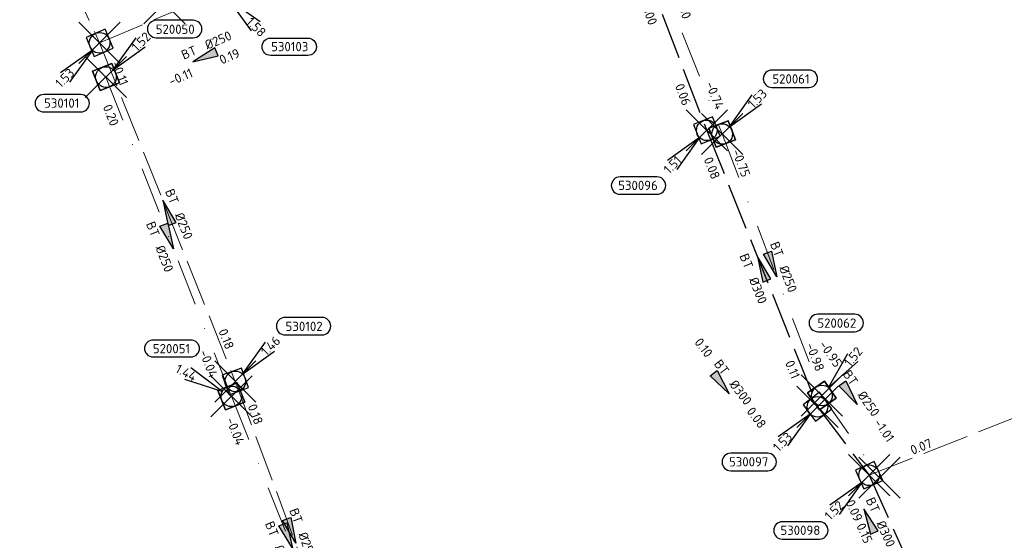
# Model space of a CAD drawing. Header units: metres. Extents: x 153343 to 157271, y 461673 to 467005.
# Tile 53 of 191: x 154473 to 154616, y 464521 to 464596. Entities that reach past the tile are written whole.
import ezdxf
from ezdxf.enums import TextEntityAlignment as Align

# ---------------------------------------------------------------- set-up
doc = ezdxf.new("R2010")
doc.units = ezdxf.units.M
doc.header["$LTSCALE"] = 0.75
doc.header["$PDMODE"] = 3
doc.header["$PDSIZE"] = 3
doc.linetypes.add('RI-HWA_BETON', pattern=[11.4, 9, -2.4])
doc.linetypes.add('RI-VWA_BETON', pattern=[19, 9, -5, 0, -5])
doc.layers.get('0').update_dxf_attribs({"lineweight": 25})
doc.layers.get('defpoints').update_dxf_attribs({"lineweight": 25})
for name, color, linetype in [('B-OI-RI-HWA_PUTNUMMER-S @ 0.75', 151, 'Continuous'), ('B-OI-RI-HWA_TRANSPORTLEIDING_BETON_300-G', 151, 'RI-HWA_BETON'), ('B-OI-RI-VWA_PUTNUMMER-S @ 0.75', 33, 'Continuous')]:
    doc.layers.add(name, color=color, linetype=linetype)
for name, color, linetype, lineweight in [('B-OI-RI-HWA_RIOOLPUT_INSPECTIEPUT-S', 151, 'Continuous', 25), ('B-OI-RI-HWA_STROOMRICHTING-S @ 0.75', 151, 'Continuous', 25), ('B-OI-RI-HWA_TRANSPORTLEIDING_BETON_250-G', 151, 'RI-HWA_BETON', 18), ('B-OI-RI-VWA_RIOOLPUT_INSPECTIEPUT_BETON-S', 33, 'Continuous', 25), ('B-OI-RI-VWA_STROOMRICHTING-S @ 0.75', 33, 'Continuous', 25), ('B-OI-RI-VWA_TRANSPORTLEIDING_BETON_250-G', 33, 'RI-VWA_BETON', 18)]:
    doc.layers.add(name, color=color, linetype=linetype, lineweight=lineweight)
doc.layers.add('inspectieput', color=7, linetype='Continuous', plot=False)
doc.styles.add('NLCS-ISO', font='isocpeur.ttf')

# ---------------------------------------------------------------- blocks, each defined once
blk = doc.blocks.new('*U1387')
at = {"ltscale": 0.1}
blk.add_hatch(color=256, dxfattribs=at).paths.add_polyline_path([(2.5, 0), (-2.5, -0.83), (-2.5, 0.83)])
at = {"ltscale": 0.1, "flags": 128}
blk.add_lwpolyline([(2.5, 0), (-2.5, -0.83), (-2.5, 0.83)], close=True, dxfattribs=at)
at = {"ltscale": 0.1, "style": 'NLCS-ISO'}
for tag, p in [('BOBL', (-21.66, 0)), ('MAT', (-1, 0.5))]:
    blk.add_attdef(tag, text='', height=1.8, dxfattribs=at).set_placement(p, align=Align.BOTTOM_RIGHT)
for tag, p in [('DIA', (1, 0.5)), ('BOBR', (20.72, -0.01))]:
    blk.add_attdef(tag, text='', height=1.8, dxfattribs=at).set_placement(p, align=Align.BOTTOM_LEFT)
at = {"layer": 'defpoints', "ltscale": 0.1, "style": 'NLCS-ISO', "flags": 1}
blk.add_attdef('JVA', text='', height=1.8, dxfattribs=at).set_placement((0, -1), align=Align.TOP_CENTER)
blk = doc.blocks.new('*U1388')
at = {"ltscale": 0.1}
blk.add_hatch(color=256, dxfattribs=at).paths.add_polyline_path([(-2.5, 0), (2.5, -0.83), (2.5, 0.83)])
at = {"ltscale": 0.1, "flags": 128}
blk.add_lwpolyline([(-2.5, 0), (2.5, -0.83), (2.5, 0.83)], close=True, dxfattribs=at)
at = {"ltscale": 0.1, "style": 'NLCS-ISO'}
for tag, p in [('MAT', (-1, 0.5)), ('BOBL', (-3.42, -3.24))]:
    blk.add_attdef(tag, text='', height=1.8, dxfattribs=at).set_placement(p, align=Align.BOTTOM_RIGHT)
for tag, p in [('DIA', (1, 0.5)), ('BOBR', (2.48, -3.24))]:
    blk.add_attdef(tag, text='', height=1.8, dxfattribs=at).set_placement(p, align=Align.BOTTOM_LEFT)
at = {"layer": 'defpoints', "ltscale": 0.1, "style": 'NLCS-ISO', "flags": 1}
blk.add_attdef('JVA', text='', height=1.8, dxfattribs=at).set_placement((0, -1), align=Align.TOP_CENTER)
blk = doc.blocks.new('*U1391')
at = {"ltscale": 0.1}
blk.add_hatch(color=256, dxfattribs=at).paths.add_polyline_path([(-2.5, 0), (2.5, -0.83), (2.5, 0.83)])
at = {"ltscale": 0.1, "flags": 128}
blk.add_lwpolyline([(-2.5, 0), (2.5, -0.83), (2.5, 0.83)], close=True, dxfattribs=at)
at = {"ltscale": 0.1, "style": 'NLCS-ISO'}
for tag, p in [('BOBL', (-26.01, 0)), ('MAT', (-1, 0.5))]:
    blk.add_attdef(tag, text='', height=1.8, dxfattribs=at).set_placement(p, align=Align.BOTTOM_RIGHT)
for tag, p in [('DIA', (1, 0.5)), ('BOBR', (25.06, -0.01))]:
    blk.add_attdef(tag, text='', height=1.8, dxfattribs=at).set_placement(p, align=Align.BOTTOM_LEFT)
at = {"layer": 'defpoints', "ltscale": 0.1, "style": 'NLCS-ISO', "flags": 1}
blk.add_attdef('JVA', text='', height=1.8, dxfattribs=at).set_placement((0, -1), align=Align.TOP_CENTER)
blk = doc.blocks.new('*U1386')
at = {"ltscale": 0.1}
blk.add_hatch(color=256, dxfattribs=at).paths.add_polyline_path([(-2.5, 0), (2.5, -0.83), (2.5, 0.83)])
at = {"ltscale": 0.1, "flags": 128}
blk.add_lwpolyline([(-2.5, 0), (2.5, -0.83), (2.5, 0.83)], close=True, dxfattribs=at)
at = {"ltscale": 0.1, "style": 'NLCS-ISO'}
for tag, p in [('MAT', (-1, 0.5)), ('BOBL', (-0.81, -3.24))]:
    blk.add_attdef(tag, text='', height=1.8, dxfattribs=at).set_placement(p, align=Align.BOTTOM_RIGHT)
for tag, p in [('DIA', (1, 0.5)), ('BOBR', (-0.14, -3.24))]:
    blk.add_attdef(tag, text='', height=1.8, dxfattribs=at).set_placement(p, align=Align.BOTTOM_LEFT)
at = {"layer": 'defpoints', "ltscale": 0.1, "style": 'NLCS-ISO', "flags": 1}
blk.add_attdef('JVA', text='', height=1.8, dxfattribs=at).set_placement((0, -1), align=Align.TOP_CENTER)
blk = doc.blocks.new('*U1383')
at = {"ltscale": 0.1}
blk.add_hatch(color=256, dxfattribs=at).paths.add_polyline_path([(2.5, 0), (-2.5, -0.83), (-2.5, 0.83)])
at = {"ltscale": 0.1, "flags": 128}
blk.add_lwpolyline([(2.5, 0), (-2.5, -0.83), (-2.5, 0.83)], close=True, dxfattribs=at)
at = {"ltscale": 0.1, "style": 'NLCS-ISO'}
for tag, p in [('BOBL', (-22.2, 0)), ('MAT', (-1, 0.5))]:
    blk.add_attdef(tag, text='', height=1.8, dxfattribs=at).set_placement(p, align=Align.BOTTOM_RIGHT)
for tag, p in [('DIA', (1, 0.5)), ('BOBR', (25.46, -0.01))]:
    blk.add_attdef(tag, text='', height=1.8, dxfattribs=at).set_placement(p, align=Align.BOTTOM_LEFT)
at = {"layer": 'defpoints', "ltscale": 0.1, "style": 'NLCS-ISO', "flags": 1}
blk.add_attdef('JVA', text='', height=1.8, dxfattribs=at).set_placement((0, -1), align=Align.TOP_CENTER)
blk = doc.blocks.new('*U66')
at = {"ltscale": 0.1}
blk.add_hatch(color=256, dxfattribs=at).paths.add_polyline_path([(2.5, 0), (-2.5, -0.83), (-2.5, 0.83)])
at = {"ltscale": 0.1, "flags": 128}
blk.add_lwpolyline([(2.5, 0), (-2.5, -0.83), (-2.5, 0.83)], close=True, dxfattribs=at)
at = {"ltscale": 0.1, "style": 'NLCS-ISO'}
for tag, p in [('BOBL', (-5.66, 0)), ('MAT', (-1, 0.5))]:
    blk.add_attdef(tag, text='', height=1.8, dxfattribs=at).set_placement(p, align=Align.BOTTOM_RIGHT)
for tag, p in [('DIA', (1, 0.5)), ('BOBR', (7.22, 0))]:
    blk.add_attdef(tag, text='', height=1.8, dxfattribs=at).set_placement(p, align=Align.BOTTOM_LEFT)
at = {"layer": 'defpoints', "ltscale": 0.1, "style": 'NLCS-ISO', "flags": 1}
blk.add_attdef('JVA', text='', height=1.8, dxfattribs=at).set_placement((0, -1), align=Align.TOP_CENTER)
blk = doc.blocks.new('*U1379')
at = {"ltscale": 0.1}
blk.add_hatch(color=256, dxfattribs=at).paths.add_polyline_path([(-2.5, 0), (2.5, -0.83), (2.5, 0.83)])
at = {"ltscale": 0.1, "flags": 128}
blk.add_lwpolyline([(-2.5, 0), (2.5, -0.83), (2.5, 0.83)], close=True, dxfattribs=at)
at = {"ltscale": 0.1, "style": 'NLCS-ISO'}
for tag, p in [('BOBL', (-19.52, -3.24)), ('MAT', (-1, -3.74))]:
    blk.add_attdef(tag, text='', height=1.8, dxfattribs=at).set_placement(p, align=Align.BOTTOM_RIGHT)
for tag, p in [('DIA', (1, -3.74)), ('BOBR', (18.57, -3.24))]:
    blk.add_attdef(tag, text='', height=1.8, dxfattribs=at).set_placement(p, align=Align.BOTTOM_LEFT)
at = {"layer": 'defpoints', "ltscale": 0.1, "style": 'NLCS-ISO', "flags": 1}
blk.add_attdef('JVA', text='', height=1.8, dxfattribs=at).set_placement((0, -1), align=Align.TOP_CENTER)
blk = doc.blocks.new('*U1378')
at = {"ltscale": 0.1}
blk.add_hatch(color=256, dxfattribs=at).paths.add_polyline_path([(2.5, 0), (-2.5, -0.83), (-2.5, 0.83)])
at = {"ltscale": 0.1, "flags": 128}
blk.add_lwpolyline([(2.5, 0), (-2.5, -0.83), (-2.5, 0.83)], close=True, dxfattribs=at)
at = {"ltscale": 0.1, "style": 'NLCS-ISO'}
for tag, p in [('BOBL', (-19.83, -3.24)), ('MAT', (-1, -3.74))]:
    blk.add_attdef(tag, text='', height=1.8, dxfattribs=at).set_placement(p, align=Align.BOTTOM_RIGHT)
for tag, p in [('DIA', (1, -3.74)), ('BOBR', (18.88, -3.24))]:
    blk.add_attdef(tag, text='', height=1.8, dxfattribs=at).set_placement(p, align=Align.BOTTOM_LEFT)
at = {"layer": 'defpoints', "ltscale": 0.1, "style": 'NLCS-ISO', "flags": 1}
blk.add_attdef('JVA', text='', height=1.8, dxfattribs=at).set_placement((0, -1), align=Align.TOP_CENTER)
blk = doc.blocks.new('*U1226')
at = {"ltscale": 0.1}
blk.add_hatch(color=256, dxfattribs=at).paths.add_polyline_path([(2.5, 0), (-2.5, -0.83), (-2.5, 0.83)])
at = {"ltscale": 0.1, "flags": 128}
blk.add_lwpolyline([(2.5, 0), (-2.5, -0.83), (-2.5, 0.83)], close=True, dxfattribs=at)
at = {"ltscale": 0.1, "style": 'NLCS-ISO'}
for tag, p in [('BOBL', (-17.78, 0)), ('MAT', (-1, 0.5))]:
    blk.add_attdef(tag, text='', height=1.8, dxfattribs=at).set_placement(p, align=Align.BOTTOM_RIGHT)
for tag, p in [('DIA', (1, 0.5)), ('BOBR', (16.84, 0))]:
    blk.add_attdef(tag, text='', height=1.8, dxfattribs=at).set_placement(p, align=Align.BOTTOM_LEFT)
at = {"layer": 'defpoints', "ltscale": 0.1, "style": 'NLCS-ISO', "flags": 1}
blk.add_attdef('JVA', text='', height=1.8, dxfattribs=at).set_placement((0, -1), align=Align.TOP_CENTER)
blk = doc.blocks.new('*U1227')
at = {"ltscale": 0.1}
blk.add_hatch(color=256, dxfattribs=at).paths.add_polyline_path([(2.5, 0), (-2.5, -0.83), (-2.5, 0.83)])
at = {"ltscale": 0.1, "flags": 128}
blk.add_lwpolyline([(2.5, 0), (-2.5, -0.83), (-2.5, 0.83)], close=True, dxfattribs=at)
at = {"ltscale": 0.1, "style": 'NLCS-ISO'}
for tag, p in [('BOBL', (-20.33, 0)), ('MAT', (-1, 0.5))]:
    blk.add_attdef(tag, text='', height=1.8, dxfattribs=at).set_placement(p, align=Align.BOTTOM_RIGHT)
for tag, p in [('DIA', (1, 0.5)), ('BOBR', (19.38, -0.01))]:
    blk.add_attdef(tag, text='', height=1.8, dxfattribs=at).set_placement(p, align=Align.BOTTOM_LEFT)
at = {"layer": 'defpoints', "ltscale": 0.1, "style": 'NLCS-ISO', "flags": 1}
blk.add_attdef('JVA', text='', height=1.8, dxfattribs=at).set_placement((0, -1), align=Align.TOP_CENTER)
blk = doc.blocks.new('*U1162')
at = {"ltscale": 0.1}
blk.add_hatch(color=256, dxfattribs=at).paths.add_polyline_path([(2.5, 0), (-2.5, -0.83), (-2.5, 0.83)])
at = {"ltscale": 0.1, "flags": 128}
blk.add_lwpolyline([(2.5, 0), (-2.5, -0.83), (-2.5, 0.83)], close=True, dxfattribs=at)
at = {"ltscale": 0.1, "style": 'NLCS-ISO'}
for tag, p in [('BOBL', (-19.9, -3.24)), ('MAT', (-1, -3.74))]:
    blk.add_attdef(tag, text='', height=1.8, dxfattribs=at).set_placement(p, align=Align.BOTTOM_RIGHT)
for tag, p in [('DIA', (1, -3.74)), ('BOBR', (18.95, -3.23))]:
    blk.add_attdef(tag, text='', height=1.8, dxfattribs=at).set_placement(p, align=Align.BOTTOM_LEFT)
at = {"layer": 'defpoints', "ltscale": 0.1, "style": 'NLCS-ISO', "flags": 1}
blk.add_attdef('JVA', text='', height=1.8, dxfattribs=at).set_placement((0, -1), align=Align.TOP_CENTER)
blk = doc.blocks.new('*U1163')
at = {"ltscale": 0.1}
blk.add_hatch(color=256, dxfattribs=at).paths.add_polyline_path([(2.5, 0), (-2.5, -0.83), (-2.5, 0.83)])
at = {"ltscale": 0.1, "flags": 128}
blk.add_lwpolyline([(2.5, 0), (-2.5, -0.83), (-2.5, 0.83)], close=True, dxfattribs=at)
at = {"ltscale": 0.1, "style": 'NLCS-ISO'}
for tag, p in [('BOBL', (-23.9, -3.24)), ('MAT', (-1, -3.74))]:
    blk.add_attdef(tag, text='', height=1.8, dxfattribs=at).set_placement(p, align=Align.BOTTOM_RIGHT)
for tag, p in [('DIA', (1, -3.74)), ('BOBR', (22.96, -3.23))]:
    blk.add_attdef(tag, text='', height=1.8, dxfattribs=at).set_placement(p, align=Align.BOTTOM_LEFT)
at = {"layer": 'defpoints', "ltscale": 0.1, "style": 'NLCS-ISO', "flags": 1}
blk.add_attdef('JVA', text='', height=1.8, dxfattribs=at).set_placement((0, -1), align=Align.TOP_CENTER)
blk = doc.blocks.new('*U247')
for q in [(5.83, -7.6), (7.6, -5.83)]:
    blk.add_line((1.41, -1.41), q)
blk.add_lwpolyline([(16.81, -12.39), (9.65, -12.39, -1), (9.65, -9.01), (16.81, -9.01, -1)], format="xyb", close=True)
at = {"ltscale": 0.1, "style": 'NLCS-ISO'}
blk.add_attdef('PUTHGT', text='', height=1.8, rotation=315, dxfattribs=at).set_placement((5.39, -5.43), align=Align.MIDDLE_LEFT)
blk.add_attdef('PUTNR', text='', height=1.8, dxfattribs=at).set_placement((13.33, -8.87), align=Align.MIDDLE_CENTER)
blk = doc.blocks.new('B-SRI-PUT_HWA-SO')
at = {"lineweight": -3, "flags": 128}
blk.add_lwpolyline([(-2, -2), (2, -2), (2, 2), (-2, 2)], close=True, dxfattribs=at)
at = {"lineweight": -3}
blk.add_circle((0, 0), 2, dxfattribs=at)
blk = doc.blocks.new('*U428')
for q in [(5.83, 7.6), (7.6, 5.83)]:
    blk.add_line((1.41, 1.41), q)
blk.add_lwpolyline([(16.81, 12.39), (9.65, 12.39, 1), (9.65, 9.01), (16.81, 9.01, 1)], format="xyb", close=True)
at = {"ltscale": 0.1, "style": 'NLCS-ISO'}
blk.add_attdef('PUTHGT', text='', height=1.8, rotation=45, dxfattribs=at).set_placement((5.39, 5.43), align=Align.MIDDLE_LEFT)
blk.add_attdef('PUTNR', text='', height=1.8, dxfattribs=at).set_placement((13.33, 10.67), align=Align.MIDDLE_CENTER)
blk = doc.blocks.new('*U767')
for q in [(-7.6, -5.83), (-5.83, -7.6)]:
    blk.add_line((-1.41, -1.41), q)
blk.add_lwpolyline([(-10.82, -13.4), (-3.67, -13.4, 1), (-3.67, -10.02), (-10.82, -10.02, 1)], format="xyb", close=True)
at = {"ltscale": 0.1, "style": 'NLCS-ISO'}
blk.add_attdef('PUTHGT', text='', height=1.8, rotation=45, dxfattribs=at).set_placement((-8.44, -8.48), align=Align.MIDDLE_LEFT)
blk.add_attdef('PUTNR', text='', height=1.8, dxfattribs=at).set_placement((-7.35, -9.87), align=Align.MIDDLE_CENTER)
blk = doc.blocks.new('*U241')
for q in [(-7.6, -5.83), (-5.83, -7.6)]:
    blk.add_line((-1.41, -1.41), q)
blk.add_lwpolyline([(-16.81, -12.39), (-9.65, -12.39, 1), (-9.65, -9.01), (-16.81, -9.01, 1)], format="xyb", close=True)
at = {"ltscale": 0.1, "style": 'NLCS-ISO'}
blk.add_attdef('PUTHGT', text='', height=1.8, rotation=45, dxfattribs=at).set_placement((-8.44, -8.48), align=Align.MIDDLE_LEFT)
blk.add_attdef('PUTNR', text='', height=1.8, dxfattribs=at).set_placement((-13.33, -8.87), align=Align.MIDDLE_CENTER)
blk = doc.blocks.new('*U664')
for q in [(5.02, 8.16), (6.96, 6.59)]:
    blk.add_line((1.26, 1.55), q)
blk.add_lwpolyline([(6.35, 15.75), (-0.81, 15.75, 1), (-0.81, 12.37), (6.35, 12.37, 1)], format="xyb", close=True)
at = {"ltscale": 0.1, "style": 'NLCS-ISO'}
blk.add_attdef('PUTNR', text='', height=1.8, dxfattribs=at).set_placement((2.88, 14.03), align=Align.MIDDLE_CENTER)
blk.add_attdef('PUTHGT', text='', height=1.8, rotation=50.9106, dxfattribs=at).set_placement((4.8, 5.95), align=Align.MIDDLE_LEFT)
blk = doc.blocks.new('*U43')
for q in [(5.83, 7.6), (7.6, 5.83)]:
    blk.add_line((1.41, 1.41), q)
blk.add_lwpolyline([(16.81, 12.39), (9.65, 12.39, 1), (9.65, 9.01), (16.81, 9.01, 1)], format="xyb", close=True)
at = {"ltscale": 0.1, "style": 'NLCS-ISO'}
blk.add_attdef('PUTHGT', text='', height=1.8, rotation=45, dxfattribs=at).set_placement((5.39, 5.43), align=Align.MIDDLE_LEFT)
blk.add_attdef('PUTNR', text='', height=1.8, dxfattribs=at).set_placement((13.33, 10.67), align=Align.MIDDLE_CENTER)
blk = doc.blocks.new('*U212')
for q in [(-7.86, 5.49), (-9.01, 3.27)]:
    blk.add_line((-1.77, 0.92), q)
blk.add_lwpolyline([(-15.09, 10.96), (-7.93, 10.96, -1), (-7.93, 7.58), (-15.09, 7.58, -1)], format="xyb", close=True)
at = {"ltscale": 0.1, "style": 'NLCS-ISO'}
blk.add_attdef('PUTNR', text='', height=1.8, dxfattribs=at).set_placement((-11.61, 9.24), align=Align.MIDDLE_CENTER)
blk.add_attdef('PUTHGT', text='', height=1.8, rotation=332.56, dxfattribs=at).set_placement((-10.61, 5.54), align=Align.MIDDLE_LEFT)
blk = doc.blocks.new('*U213')
for q in [(5.83, 7.6), (7.6, 5.83)]:
    blk.add_line((1.41, 1.41), q)
blk.add_lwpolyline([(16.9, 10.99), (9.74, 10.99, 1), (9.74, 7.6), (16.9, 7.6, 1)], format="xyb", close=True)
at = {"ltscale": 0.1, "style": 'NLCS-ISO'}
blk.add_attdef('PUTHGT', text='', height=1.8, rotation=45, dxfattribs=at).set_placement((5.39, 5.43), align=Align.MIDDLE_LEFT)
blk.add_attdef('PUTNR', text='', height=1.8, dxfattribs=at).set_placement((13.42, 9.26), align=Align.MIDDLE_CENTER)
blk = doc.blocks.new('B-SRI-PUT_VWA-SO')
at = {"flags": 128}
blk.add_lwpolyline([(-2, 2), (2, 2), (2, -2), (-2, -2)], close=True, dxfattribs=at)
at = {"lineweight": -3, "flags": 128}
blk.add_lwpolyline([(2, -2), (2, 2), (-2, 2), (-2, -2)], close=True, dxfattribs=at)
at = {"lineweight": -3}
blk.add_circle((0, 0), 2, dxfattribs=at)

msp = doc.modelspace()

# ---------------------------------------------------------------- linework, layer by layer
at = {"layer": 'B-OI-RI-HWA_TRANSPORTLEIDING_BETON_250-G', "transparency": 33554610}
for p, q in [((154473.06, 464617.91), (154484.68, 464593.04)), ((154484.68, 464593.04), (154502.31, 464600.49)), ((154484.68, 464593.04), (154504.4, 464543.83)), ((154596.53, 464530.19), (154646.37, 464549.95)), ((154504.4, 464543.83), (154520.65, 464500.26))]:
    msp.add_line(p, q, dxfattribs=at)
at = {"layer": 'B-OI-RI-HWA_TRANSPORTLEIDING_BETON_300-G', "transparency": 33554610}
for p, q in [((154557.24, 464621.16), (154572.93, 464580.32)), ((154572.93, 464580.32), (154589.02, 464540.14)), ((154589.02, 464540.14), (154596.53, 464530.19)), ((154596.53, 464530.19), (154602.77, 464516.31))]:
    msp.add_line(p, q, dxfattribs=at)
at = {"layer": 'B-OI-RI-VWA_TRANSPORTLEIDING_BETON_250-G', "transparency": 33554610}
for p, q in [((154558.85, 464621.19), (154575.17, 464579.79)), ((154485.6, 464588.07), (154503.83, 464541.66)), ((154575.17, 464579.79), (154589.67, 464541.78)), ((154503.83, 464541.66), (154520.19, 464500.97)), ((154589.67, 464541.78), (154598.04, 464529.84))]:
    msp.add_line(p, q, dxfattribs=at)
at = {"layer": 'inspectieput', "color": 0, "transparency": 33554610}
for p in [(154494.12, 464598.79), (154484.68, 464593.04), (154485.6, 464588.07), (154572.93, 464580.32), (154575.17, 464579.79), (154504.4, 464543.83), (154503.83, 464541.66), (154589.67, 464541.78), (154589.02, 464540.14), (154596.53, 464530.19), (154598.04, 464529.84)]:
    msp.add_point(p, dxfattribs=at)

# ---------------------------------------------------------------- block references
at = {"layer": 'B-OI-RI-HWA_PUTNUMMER-S @ 0.75', "color": 0, "transparency": 33554610}
ref = msp.add_blockref('*U247', (154502.31, 464600.49), dxfattribs=dict(at, xscale=0.75, yscale=0.75, zscale=0.75))
ref.add_attrib('PUTNR', '530103', dxfattribs={"layer": '0', "ltscale": 0.1, "height": 1.35, "style": 'NLCS-ISO'}).set_placement((154512.31, 464592.49), align=Align.MIDDLE_CENTER)
ref.add_attrib('PUTHGT', '1.58', dxfattribs={"layer": '0', "ltscale": 0.1, "height": 1.35, "rotation": 315, "style": 'NLCS-ISO'}).set_placement((154506.35, 464596.42), align=Align.MIDDLE_LEFT)
ref = msp.add_blockref('*U767', (154484.68, 464593.04), dxfattribs=dict(at, xscale=0.75, yscale=0.75, zscale=0.75))
ref.add_attrib('PUTNR', '530101', dxfattribs={"layer": '0', "ltscale": 0.1, "height": 1.35, "style": 'NLCS-ISO'}).set_placement((154479.17, 464584.28), align=Align.MIDDLE_CENTER)
ref.add_attrib('PUTHGT', '1.53', dxfattribs={"layer": '0', "ltscale": 0.1, "height": 1.35, "rotation": 45, "style": 'NLCS-ISO'}).set_placement((154478.54, 464586.87), align=Align.MIDDLE_LEFT)
ref = msp.add_blockref('*U241', (154572.93, 464580.32), dxfattribs=dict(at, xscale=0.75, yscale=0.75, zscale=0.75))
ref.add_attrib('PUTNR', '530096', dxfattribs={"layer": '0', "ltscale": 0.1, "height": 1.35, "style": 'NLCS-ISO'}).set_placement((154562.93, 464572.32), align=Align.MIDDLE_CENTER)
ref.add_attrib('PUTHGT', '1.51', dxfattribs={"layer": '0', "ltscale": 0.1, "height": 1.35, "rotation": 45, "style": 'NLCS-ISO'}).set_placement((154566.98, 464574.34), align=Align.MIDDLE_LEFT)
at = {"layer": 'B-OI-RI-HWA_PUTNUMMER-S @ 0.75', "color": 0, "transparency": 33554610, "xscale": 0.75, "yscale": 0.75, "zscale": 0.75}
msp.add_blockref('*U428', (154504.4, 464543.83), dxfattribs=at).add_auto_attribs({'PUTNR': '530102', 'PUTHGT': '1.46'})
at = {"layer": 'B-OI-RI-HWA_PUTNUMMER-S @ 0.75', "color": 0, "transparency": 33554610}
ref = msp.add_blockref('*U241', (154589.02, 464540.14), dxfattribs=dict(at, xscale=0.75, yscale=0.75, zscale=0.75))
ref.add_attrib('PUTNR', '530097', dxfattribs={"layer": '0', "ltscale": 0.1, "height": 1.35, "style": 'NLCS-ISO'}).set_placement((154579.02, 464532.14), align=Align.MIDDLE_CENTER)
ref.add_attrib('PUTHGT', '1.53', dxfattribs={"layer": '0', "ltscale": 0.1, "height": 1.35, "rotation": 45, "style": 'NLCS-ISO'}).set_placement((154582.88, 464533.97), align=Align.MIDDLE_LEFT)
ref = msp.add_blockref('*U241', (154596.53, 464530.19), dxfattribs=dict(at, xscale=0.75, yscale=0.75, zscale=0.75))
ref.add_attrib('PUTNR', '530098', dxfattribs={"layer": '0', "ltscale": 0.1, "height": 1.35, "style": 'NLCS-ISO'}).set_placement((154586.53, 464522.19), align=Align.MIDDLE_CENTER)
ref.add_attrib('PUTHGT', '1.52', dxfattribs={"layer": '0', "ltscale": 0.1, "height": 1.35, "rotation": 45, "style": 'NLCS-ISO'}).set_placement((154590.39, 464524.02), align=Align.MIDDLE_LEFT)
at = {"layer": 'B-OI-RI-HWA_RIOOLPUT_INSPECTIEPUT-S', "transparency": 33554610}
for p, xscale, yscale, zscale, rotation in [((154484.68, 464593.04), 0.7500000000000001, 0.7500000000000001, 0.7500000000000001, 22.90771158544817), ((154572.93, 464580.32), 0.75, 0.75, 0.75, 291.8235333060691), ((154504.4, 464543.83), 0.7500000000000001, 0.7500000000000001, 0.7500000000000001, 290.4536567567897), ((154589.02, 464540.14), 0.75, 0.75, 0.75, 307.0445513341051), ((154596.53, 464530.19), 0.7500000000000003, 0.7500000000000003, 0.7500000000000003, 294.2071452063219)]:
    msp.add_blockref('B-SRI-PUT_HWA-SO', p, dxfattribs=dict(at, xscale=xscale, yscale=yscale, zscale=zscale, rotation=rotation))
at = {"layer": 'B-OI-RI-HWA_STROOMRICHTING-S @ 0.75', "color": 0, "transparency": 33554610, "xscale": 0.75, "yscale": 0.75, "zscale": 0.75}
for name, p, rotation, values in [('*U1378', (154565.08, 464600.74), 291.0158853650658, {'MAT': 'BT', 'DIA': '%%c300', 'BOBL': '0.07', 'BOBR': '0.06'}), ('*U1388', (154499.94, 464591.01), 22.90771158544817, {'MAT': 'BT', 'DIA': '%%c250', 'BOBL': '-0.11', 'BOBR': '0.19'}), ('*U1391', (154494.54, 464568.44), 291.8375341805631, {'MAT': 'BT', 'DIA': '%%c250', 'BOBL': '-0.11', 'BOBR': '0.18'}), ('*U1379', (154580.98, 464560.23), 291.8235333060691, {'MAT': 'BT', 'DIA': '%%c300', 'BOBL': '0.08', 'BOBR': '0.11'}), ('*U66', (154575.05, 464543.53), 307.0445513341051, {'MAT': 'BT', 'DIA': '%%c300', 'BOBL': '0.10', 'BOBR': '0.08'}), ('*U1383', (154621.45, 464540.07), 21.62677617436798, {'MAT': 'BT', 'DIA': '%%c250', 'BOBL': '0.07', 'BOBR': '0.04'}), ('*U1387', (154512.52, 464522.05), 290.4536567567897, {'MAT': 'BT', 'DIA': '%%c250', 'BOBL': '0.18', 'BOBR': '0.11'}), ('*U1386', (154596.51, 464523.58), 294.2071452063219, {'MAT': 'BT', 'DIA': '%%c300', 'BOBL': '0.09', 'BOBR': '0.15'})]:
    msp.add_blockref(name, p, dxfattribs=dict(at, rotation=rotation)).add_auto_attribs(values)
at = {"layer": 'B-OI-RI-VWA_PUTNUMMER-S @ 0.75', "color": 0, "transparency": 33554610, "xscale": 0.75, "yscale": 0.75, "zscale": 0.75}
for name, p, values in [('*U213', (154485.6, 464588.07), {'PUTNR': '520050', 'PUTHGT': '1.52'}), ('*U43', (154575.17, 464579.79), {'PUTNR': '520061', 'PUTHGT': '1.53'}), ('*U664', (154589.67, 464541.78), {'PUTNR': '520062', 'PUTHGT': '1.52'}), ('*U212', (154503.83, 464541.66), {'PUTNR': '520051', 'PUTHGT': '1.44'})]:
    msp.add_blockref(name, p, dxfattribs=at).add_auto_attribs(values)
at = {"layer": 'B-OI-RI-VWA_RIOOLPUT_INSPECTIEPUT_BETON-S', "transparency": 33554610}
for p, xscale, yscale, zscale, rotation in [((154485.6, 464588.07), 0.75, 0.75, 0.75, 291.4450625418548), ((154575.17, 464579.79), 0.7500000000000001, 0.7500000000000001, 0.7500000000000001, 290.880780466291), ((154503.83, 464541.66), 0.7499999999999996, 0.7499999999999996, 0.7499999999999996, 291.9033030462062), ((154589.67, 464541.78), 0.7499999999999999, 0.7499999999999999, 0.7499999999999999, 305.0306487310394)]:
    msp.add_blockref('B-SRI-PUT_VWA-SO', p, dxfattribs=dict(at, xscale=xscale, yscale=yscale, zscale=zscale, rotation=rotation))
at = {"layer": 'B-OI-RI-VWA_STROOMRICHTING-S @ 0.75', "color": 0, "transparency": 33554610}
for name, p, xscale, yscale, zscale, rotation, values in [('*U1227', (154567.01, 464600.49), 0.75, 0.75, 0.75, 291.5145026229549, {'MAT': 'BT', 'DIA': '%%c250', 'BOBL': '-0.61', 'BOBR': '-0.74'}), ('*U1163', (154494.71, 464564.86), 0.75, 0.75, 0.75, 291.4450625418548, {'MAT': 'BT', 'DIA': '%%c250', 'BOBL': '0.20', 'BOBR': '-0.04'}), ('*U1226', (154582.42, 464560.78), 0.75, 0.75, 0.75, 290.880780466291, {'MAT': 'BT', 'DIA': '%%c250', 'BOBL': '-0.75', 'BOBR': '-0.98'}), ('*U66', (154593.69, 464542.01), 0.7499999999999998, 0.7499999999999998, 0.7499999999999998, 305.0306487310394, {'MAT': 'BT', 'DIA': '%%c250', 'BOBL': '-0.95', 'BOBR': '-1.01'}), ('*U1162', (154512.01, 464521.31), 0.75, 0.75, 0.75, 291.9033030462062, {'MAT': 'BT', 'DIA': '%%c250', 'BOBL': '-0.04', 'BOBR': '-0.27'})]:
    msp.add_blockref(name, p, dxfattribs=dict(at, xscale=xscale, yscale=yscale, zscale=zscale, rotation=rotation)).add_auto_attribs(values)

doc.saveas('drawing.dxf')
